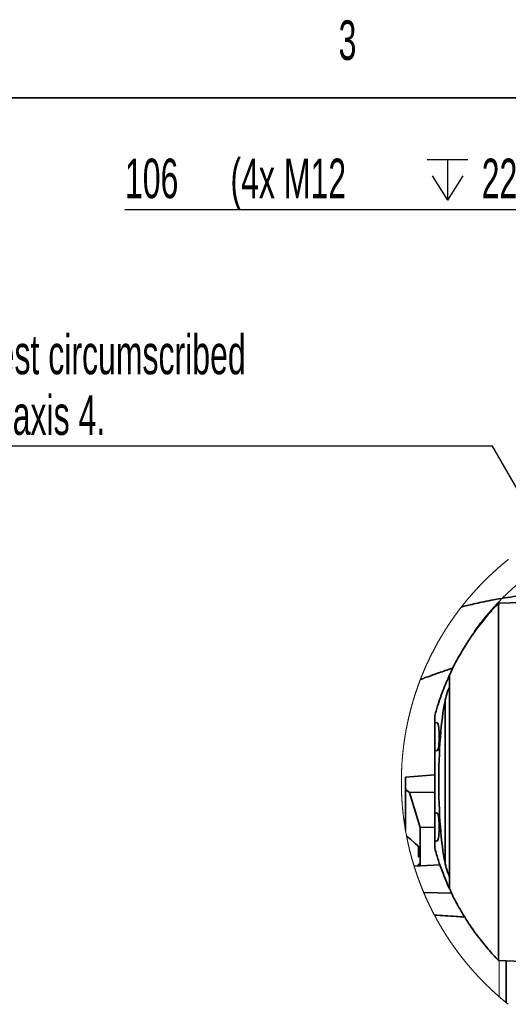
# Model space of a CAD drawing. Header units: millimetres. Extents: x 0 to 12115, y 0 to 8400.
# Tile 49 of 120: x 3166 to 4031, y 6595 to 8338. Entities that reach past the tile are written whole.
import ezdxf

# ---------------------------------------------------------------- set-up
doc = ezdxf.new("R2010")
doc.units = ezdxf.units.MM
doc.header["$LTSCALE"] = 20
doc.linetypes.add('CENTERX2', pattern=[20.32, 12.7, -2.54, 2.54, -2.54])
doc.layers.add('SVART_TEXT', color=7, linetype='Continuous')
doc.styles.add('SLDTEXTSTYLE0', font='TXT', dxfattribs={"width": 0.605})
doc.dimstyles.new('SLDDIMSTYLE10', dxfattribs={"dimtxt": 70, "dimasz": 70, "dimexe": 0, "dimexo": 0.0625, "dimgap": 17.5, "dimtad": 1, "dimdec": 1, "dimlfac": 0.5, "dimrnd": 1e-09, "dimzin": 12, "dimdsep": 46, "dimtxsty": 'SLDTEXTSTYLE0', "dimsah": 1, "dimcen": 0.09, "dimadec": 0, "dimazin": 3, "dimtfac": 1, "dimtofl": 0, "dimtmove": 0, "dimatfit": 3, "dimfxl": 1, "dimfrac": 2, "dimtolj": 1, "dimtzin": 12, "dimarcsym": 0})
doc.dimstyles.new('SLDDIMSTYLE13', dxfattribs={"dimtxt": 70, "dimasz": 70, "dimexe": 0, "dimexo": 0.0625, "dimgap": 17.5, "dimtad": 0, "dimtih": 1, "dimtoh": 1, "dimdec": 1, "dimlfac": 0.5, "dimrnd": 1e-09, "dimzin": 12, "dimdsep": 46, "dimtxsty": 'SLDTEXTSTYLE0', "dimsah": 1, "dimcen": 0, "dimadec": 0, "dimazin": 3, "dimtfac": 1, "dimtofl": 0, "dimtmove": 0, "dimatfit": 3, "dimfxl": 1, "dimfrac": 2, "dimtolj": 1, "dimtzin": 12, "dimarcsym": 0})

# ---------------------------------------------------------------- blocks, each defined once
blk = doc.blocks.new('_D_66')
at = {"layer": 'SVART_TEXT'}
for p, q in [((4003, 7582.9), (2984.1, 7582.9)), ((4115.9, 7387.4), (4003, 7582.9)), ((4346, 6988.7), (4115.9, 7387.4))]:
    blk.add_line(p, q, dxfattribs=at)
blk.add_solid([(4115.9, 7387.4), (4089.5, 7453), (4072.2, 7443)], dxfattribs=at)
at = {"layer": 'SVART_TEXT', "char_height": 70, "attachment_point": 1, "style": 'SLDTEXTSTYLE0'}
for s, insert in [('R230', (2984.1, 7888)), ('Smallest circumscribed', (2984.1, 7780.5)), ('radius axis 4.', (2984.1, 7673.1))]:
    blk.add_mtext(s, dxfattribs=dict(at, insert=insert))
blk = doc.blocks.new('SW_SYMBOL_HOLE_DEPTH')
at = {"layer": 'SVART_TEXT', "color": 0}
for p, q in [((0, 17500), (16000, 17500)), ((8000, 17500), (8000, 1500)), ((2000, 11100), (8000, 1500)), ((14000, 11100), (8000, 1500))]:
    blk.add_line(p, q, dxfattribs=at)
blk = doc.blocks.new('_D_68')
at = {"layer": 'SVART_TEXT'}
for p, q in [((4240, 7393.9), (4240, 8031.8)), ((4452, 7408.1), (4452, 8031.8)), ((4240, 8001.8), (3352.7, 8001.8)), ((4452, 8001.8), (4240, 8001.8))]:
    blk.add_line(p, q, dxfattribs=at)
for points in [[(4240, 8001.8), (4310, 7991.8), (4310, 8011.8)], [(4452, 8001.8), (4382, 8011.8), (4382, 7991.8)]]:
    blk.add_solid(points, dxfattribs=at)
at = {"layer": 'SVART_TEXT', "xscale": 0.004511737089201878, "yscale": 0.004511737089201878, "zscale": 0.004511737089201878, "rotation": 359.9999999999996}
blk.add_blockref('SW_SYMBOL_HOLE_DEPTH', (3887.2, 8011.9), dxfattribs=at)
at = {"layer": 'SVART_TEXT', "char_height": 70, "attachment_point": 1, "style": 'SLDTEXTSTYLE0'}
for s, insert in [('106', (3352.7, 8092.2)), ('(4x M12', (3539.4, 8092.2)), ('22)', (3983.9, 8092.2))]:
    blk.add_mtext(s, dxfattribs=dict(at, insert=insert))

msp = doc.modelspace()

# ---------------------------------------------------------------- linework, layer by layer
at = {"color": 7, "linetype": 'Continuous', "lineweight": 35}
for p, q in [((11720, 8200), (400, 8200)), ((4013.761396, 7305.088342), (4055.010835, 7306.528867)), ((3918.958272, 6846.886099), (3918.958272, 7130.590737)), ((3901.010836, 7106.363356), (3901.010836, 7092.73845)), ((3905.067439, 7093.8254), (3901.010836, 7092.73845)), ((3901.010836, 7068.73852), (3901.010836, 7092.73845)), ((3901.010836, 7044.738472), (3901.010836, 7068.73852)), ((3901.010836, 7044.738472), (3905.067439, 7043.651402)), ((3901.010836, 7044.738472), (3901.010836, 6932.738364)), ((3849.01082, 6997.389019), (3901.010836, 7001.200497)), ((3849.01082, 6975.062669), (3849.01082, 6997.389019)), ((3849.01082, 6975.062669), (3856.294687, 6969.796002)), ((3849.01082, 6903.295458), (3849.01082, 6975.062669)), ((3901.010836, 6970.669091), (3856.294687, 6969.796002)), ((3856.294687, 6969.796002), (3874.9752, 6907.871664)), ((3849.01082, 6920.738399), (3846.325422, 6920.738399)), ((3905.067439, 6933.825434), (3901.010836, 6932.738364)), ((3901.010836, 6908.738435), (3901.010836, 6932.738364)), ((3875.010843, 6907.870949), (3874.9752, 6907.871664)), ((3874.9752, 6907.871664), (3874.9752, 6871.847451)), ((3901.010836, 6908.31858), (3875.010843, 6907.870949)), ((3875.010843, 6839.919269), (3875.010843, 6907.870949)), ((3901.010836, 6884.738386), (3901.010836, 6908.738435)), ((3872.010822, 6874.537289), (3872.010822, 6869.975388)), ((3872.010822, 6869.975388), (3872.010822, 6856.051386)), ((3901.010836, 6884.738386), (3905.067439, 6883.651436)), ((3901.010836, 6884.738386), (3901.010836, 6871.113479)), ((3872.010822, 6856.051386), (3875.010843, 6856.051386)), ((3910.162146, 6841.730774), (3864.382888, 6839.259088)), ((3875.010843, 6843.211472), (3872.010822, 6843.211472)), ((3872.010822, 6843.211472), (3872.010822, 6839.946926)), ((3881.289656, 6792.922795), (3930.770184, 6791.56226)), ((4013.761396, 6672.388375), (4055.010835, 6670.947969)), ((4027.010823, 6598.163784), (4027.010823, 6671.925724))]:
    msp.add_line(p, q, dxfattribs=at)
at = {"color": 8, "linetype": 'Continuous', "lineweight": 18}
msp.add_line((4015.010829, 6672.344745), (4015.010829, 6608.280123), dxfattribs=at)
at = {"color": 7, "linetype": 'Continuous', "lineweight": 18, "flags": 128}
msp.add_lwpolyline([(4031.184609, 7382.685006), (4030.688668, 7382.288277), (4030.193235, 7381.890834), (4029.698307, 7381.492675), (4029.203857, 7381.094039), (4028.709943, 7380.694688), (4028.216506, 7380.294621), (4027.723606, 7379.894078), (4027.231182, 7379.49282), (4026.739265, 7379.091084), (4026.247884, 7378.688634), (4025.75698, 7378.285468), (4025.266583, 7377.881825), (4024.776722, 7377.477706), (4024.287338, 7377.072633), (4023.798491, 7376.667083), (4023.31015, 7376.261056), (4022.822286, 7375.854314), (4022.334988, 7375.446856), (4021.848167, 7375.038922), (4021.361883, 7374.630273), (4020.876105, 7374.221146), (4020.390834, 7373.811305), (4019.906069, 7373.400987), (4019.421841, 7372.989714), (4018.938149, 7372.578204), (4018.454934, 7372.165978), (4017.972256, 7371.753037), (4017.490114, 7371.339619), (4017.008479, 7370.925486), (4016.52738, 7370.510876), (4016.046787, 7370.095551), (4015.566732, 7369.679511), (4015.087182, 7369.263232), (4014.60817, 7368.846), (4014.129664, 7368.42829), (4013.651724, 7368.010104), (4013.174291, 7367.590964), (4012.697364, 7367.171586), (4012.221004, 7366.751492), (4011.74515, 7366.330684), (4011.269833, 7365.909398), (4010.795022, 7365.487397), (4010.320778, 7365.064919), (4009.84707, 7364.641965), (4009.373869, 7364.218295), (4008.901204, 7363.79391), (4008.429075, 7363.369048), (4007.957513, 7362.943471), (4007.486458, 7362.517417), (4007.015939, 7362.090648), (4006.545956, 7361.663401), (4006.07654, 7361.235679), (4005.60763, 7360.80724), (4005.139286, 7360.378087), (4004.67145, 7359.948457), (4004.204179, 7359.518349), (4003.737445, 7359.087527), (4003.271247, 7358.656228), (4002.805616, 7358.224213), (4002.340521, 7357.791484), (4001.875962, 7357.358516), (4001.41194, 7356.924594), (4000.948484, 7356.490434), (4000.485564, 7356.055558), (4000.023211, 7355.619967), (3999.561365, 7355.1839), (3999.100114, 7354.747355), (3998.6394, 7354.310096), (3998.179222, 7353.872121), (3997.719611, 7353.433907), (3997.260536, 7352.99474), (3996.802027, 7352.555335), (3996.344085, 7352.115214), (3995.886679, 7351.674378), (3995.429839, 7351.233304), (3994.973536, 7350.791276), (3994.517798, 7350.349009), (3994.062628, 7349.906028), (3993.607993, 7349.462331), (3993.153955, 7349.018157), (3992.700453, 7348.573506), (3992.247517, 7348.12814), (3991.795148, 7347.682298), (3991.343315, 7347.235978), (3990.892078, 7346.788943), (3990.441377, 7346.341431), (3989.991243, 7345.893205), (3989.541705, 7345.444501), (3989.092703, 7344.99532), (3988.644267, 7344.545424), (3988.196398, 7344.095052), (3987.749125, 7343.644202), (3987.302388, 7343.192637), (3986.856217, 7342.740596), (3986.410643, 7342.287839), (3985.965635, 7341.834605), (3985.521193, 7341.380894), (3985.077317, 7340.926469), (3984.634007, 7340.471804), (3984.191264, 7340.016187), (3983.749117, 7339.56033), (3983.307536, 7339.103759), (3982.866551, 7338.64671), (3982.426102, 7338.188947), (3981.98625, 7337.730706), (3981.546993, 7337.271989), (3981.108303, 7336.812556), (3980.670179, 7336.352647), (3980.232651, 7335.89226), (3979.79569, 7335.431397), (3979.359324, 7334.969819), (3978.923525, 7334.507764), (3978.488291, 7334.044993), (3978.053684, 7333.581984), (3977.619643, 7333.11826), (3977.186168, 7332.653821), (3976.75329, 7332.189143), (3976.321007, 7331.72375), (3975.88932, 7331.25788), (3975.4582, 7330.791295), (3975.027676, 7330.324471), (3974.597717, 7329.856932), (3974.168385, 7329.388917), (3973.739619, 7328.920186), (3973.311449, 7328.450978), (3972.883875, 7327.981294), (3972.456868, 7327.511132), (3972.030486, 7327.040255), (3971.60467, 7326.56914), (3971.179481, 7326.09731), (3970.754857, 7325.624764), (3970.330859, 7325.15198), (3969.907428, 7324.678481), (3969.484593, 7324.204505), (3969.062383, 7323.730052), (3968.64074, 7323.254884), (3968.219722, 7322.779477), (3967.799301, 7322.303355), (3967.379446, 7321.826756), (3966.960217, 7321.349442), (3966.541584, 7320.87189), (3966.123576, 7320.393622), (3965.706135, 7319.914878), (3965.28932, 7319.435656), (3964.8731, 7318.955958), (3964.457507, 7318.475545), (3964.04248, 7317.994654), (3963.628079, 7317.513287), (3963.214303, 7317.031443), (3962.801094, 7316.549123), (3962.38854, 7316.066087), (3961.976553, 7315.582812), (3961.565192, 7315.098822), (3961.154456, 7314.614356), (3960.744287, 7314.129174), (3960.334773, 7313.643754), (3959.925855, 7313.157857), (3959.517534, 7312.671244), (3959.109868, 7312.184155), (3958.702768, 7311.696589), (3958.296324, 7311.208546), (3957.890476, 7310.720027), (3957.485224, 7310.230792), (3957.080598, 7309.741319), (3956.676598, 7309.25113), (3956.273223, 7308.760465), (3955.870475, 7308.269322), (3955.468322, 7307.777703), (3955.066795, 7307.285607), (3954.665894, 7306.792796), (3954.26559, 7306.299746), (3953.865941, 7305.805981), (3953.466887, 7305.311978), (3953.06849, 7304.81726), (3952.670689, 7304.322064), (3952.273513, 7303.826392), (3951.876963, 7303.330243), (3951.481039, 7302.833617), (3951.085741, 7302.336514), (3950.691069, 7301.838696), (3950.297053, 7301.34064), (3949.903632, 7300.841868), (3949.510838, 7300.342858), (3949.118669, 7299.843133), (3948.727156, 7299.342931), (3948.336269, 7298.842252), (3947.976465, 7298.380435), (3947.58677, 7297.878802), (3947.197731, 7297.376693), (3946.809317, 7296.874106), (3946.421529, 7296.371043), (3946.034367, 7295.867503), (3945.647861, 7295.363486), (3945.26198, 7294.858992), (3944.876726, 7294.354022), (3944.492127, 7293.848574), (3944.108154, 7293.34265), (3943.724806, 7292.836249), (3943.342115, 7292.329371), (3942.960049, 7291.821778), (3942.578639, 7291.313947), (3942.197854, 7290.805638), (3941.817726, 7290.296853), (3941.438223, 7289.787352), (3941.059376, 7289.277613), (3940.681155, 7288.767398), (3940.303589, 7288.256705), (3939.926649, 7287.745297), (3939.550365, 7287.233651), (3939.174737, 7286.721528), (3938.799734, 7286.208928), (3938.425387, 7285.695613), (3938.051696, 7285.182059), (3937.67863, 7284.668029), (3937.30625, 7284.153521), (3936.934496, 7283.638537), (3936.563368, 7283.123076), (3936.192925, 7282.607138), (3935.823108, 7282.090724), (3935.453947, 7281.573832), (3935.085441, 7281.056464), (3934.717591, 7280.538619), (3934.350396, 7280.020297), (3933.983858, 7279.501736), (3933.617945, 7278.982461), (3933.252717, 7278.462947), (3932.888116, 7277.942717), (3932.524199, 7277.42225), (3932.160909, 7276.901067), (3931.798304, 7276.379645), (3931.436325, 7275.857747), (3931.075032, 7275.335372), (3930.714394, 7274.81252), (3930.354412, 7274.289191), (3929.995085, 7273.765385), (3929.636414, 7273.241341), (3929.278399, 7272.716582), (3928.921069, 7272.191584), (3928.564365, 7271.665871), (3928.208346, 7271.13992), (3927.853013, 7270.613492), (3927.498306, 7270.086587), (3927.144284, 7269.559205), (3926.790918, 7269.031346), (3926.438208, 7268.503249), (3926.086183, 7267.974437), (3925.734813, 7267.445386), (3925.384099, 7266.915858), (3925.034071, 7266.385854), (3924.684699, 7265.855372), (3924.335982, 7265.324414), (3923.98795, 7264.793217), (3923.640604, 7264.261306), (3923.293914, 7263.729155), (3922.947879, 7263.196528), (3922.602529, 7262.663424), (3922.257866, 7262.129844), (3921.913857, 7261.596024), (3921.570535, 7261.061728), (3921.227868, 7260.526955), (3920.885886, 7259.991706), (3920.54456, 7259.455979), (3920.203949, 7258.919776), (3919.863964, 7258.383334), (3919.524695, 7257.846415), (3919.186081, 7257.30902), (3918.848152, 7256.771148), (3918.510909, 7256.233037), (3918.174322, 7255.694211), (3917.83842, 7255.155146), (3917.503203, 7254.615605), (3917.168672, 7254.075826), (3916.834826, 7253.535331), (3916.501636, 7252.994597), (3916.169132, 7252.453387), (3915.837343, 7251.911939), (3915.506209, 7251.369775), (3915.175761, 7250.827372), (3914.845998, 7250.284493), (3914.516921, 7249.741376), (3914.188529, 7249.197543), (3913.860793, 7248.653472), (3913.533772, 7248.108924), (3913.207437, 7247.564137), (3912.881787, 7247.018874), (3912.556822, 7246.473134), (3912.232543, 7245.926917), (3911.90895, 7245.380223), (3911.586041, 7244.833291), (3911.263849, 7244.28612), (3910.942311, 7243.738234), (3910.621489, 7243.19011), (3910.301353, 7242.641509), (3909.981902, 7242.092431), (3909.663136, 7241.543114), (3909.345086, 7240.993321), (3909.027691, 7240.443051), (3908.711011, 7239.892543), (3908.395047, 7239.341557), (3908.079739, 7238.790095), (3907.765145, 7238.238395), (3907.451237, 7237.686217), (3907.138045, 7237.133563), (3906.825538, 7236.58067), (3906.513716, 7236.027301), (3906.20261, 7235.473454), (3905.892189, 7234.91937), (3905.582453, 7234.364808), (3905.273433, 7233.810008), (3904.965128, 7233.254731), (3904.657508, 7232.698977), (3904.350574, 7232.142985), (3904.044355, 7231.586516), (3903.738822, 7231.02957), (3903.434004, 7230.472386), (3903.129901, 7229.914725), (3902.826483, 7229.356587), (3902.523781, 7228.798211), (3902.221764, 7228.239596), (3901.920463, 7227.680266), (3901.619847, 7227.120936), (3901.319976, 7226.560891), (3901.020761, 7226.000607), (3900.72229, 7225.440085), (3900.424505, 7224.878848), (3900.127436, 7224.317611), (3899.831082, 7223.755658), (3899.535413, 7223.193705), (3899.240489, 7222.631038), (3898.946251, 7222.068131), (3898.652728, 7221.504987), (3898.35989, 7220.941127), (3898.067797, 7220.377267), (3897.77639, 7219.81293), (3897.485698, 7219.248116), (3897.195722, 7218.683064), (3896.90646, 7218.117535), (3896.617914, 7217.551768), (3896.330084, 7216.985524), (3896.042938, 7216.419041), (3895.756538, 7215.852082), (3895.470853, 7215.284646), (3895.185853, 7214.716971), (3894.901599, 7214.149058), (3894.618059, 7213.580668), (3894.335206, 7213.01204), (3894.053097, 7212.442935), (3893.771703, 7211.873591), (3893.490995, 7211.303771), (3893.211032, 7210.733712), (3892.931784, 7210.163176), (3892.653252, 7209.592164), (3892.375464, 7209.021151), (3892.098362, 7208.449662), (3891.822005, 7207.877696), (3891.546334, 7207.305491), (3891.271408, 7206.73281), (3890.997196, 7206.15989), (3890.72373, 7205.586732), (3890.45095, 7205.013097), (3890.178914, 7204.438985), (3889.907594, 7203.864873), (3889.637018, 7203.290046), (3889.367129, 7202.715218), (3889.097984, 7202.139914), (3888.829584, 7201.564133), (3888.56187, 7200.988114), (3888.294901, 7200.411856), (3888.028676, 7199.835122), (3887.763138, 7199.258149), (3887.498374, 7198.680938), (3887.234296, 7198.103249), (3886.970962, 7197.525084), (3886.708344, 7196.946919), (3886.446471, 7196.368277), (3886.185343, 7195.789159), (3885.924901, 7195.209802), (3885.665233, 7194.630206), (3885.406251, 7194.050134), (3885.148044, 7193.469823), (3884.890522, 7192.889273), (3884.633775, 7192.308247), (3884.377743, 7191.726983), (3884.122426, 7191.14548), (3883.867855, 7190.5635), (3883.614029, 7189.981282), (3883.360918, 7189.398825), (3883.108551, 7188.815892), (3882.85693, 7188.23272), (3882.606025, 7187.64931), (3882.355864, 7187.065423), (3882.106419, 7186.481297), (3881.857748, 7185.896695), (3881.609793, 7185.312093), (3881.362553, 7184.727013), (3881.116087, 7184.141457), (3880.870337, 7183.555901), (3880.625333, 7182.969868), (3880.381073, 7182.383597), (3880.137528, 7181.796849), (3879.894729, 7181.209863), (3879.652674, 7180.622638), (3879.411365, 7180.035174), (3879.1708, 7179.447472), (3878.930981, 7178.859294), (3878.691877, 7178.270877), (3878.453548, 7177.681983), (3878.215934, 7177.093089), (3877.979065, 7176.503718), (3877.742941, 7175.914109), (3877.507563, 7175.324023), (3877.272929, 7174.733699), (3877.03904, 7174.143374), (3876.805897, 7173.552573), (3876.573468, 7172.961295), (3876.341815, 7172.370017), (3876.110907, 7171.778262), (3875.880743, 7171.186269), (3875.651325, 7170.594037), (3875.422622, 7170.001328), (3875.361348, 7169.842303), (3875.133629, 7169.249356), (3874.906625, 7168.655932), (3874.680395, 7168.062508), (3874.454911, 7167.468846), (3874.230171, 7166.874707), (3874.006177, 7166.28033), (3873.782928, 7165.685714), (3873.560454, 7165.090859), (3873.338695, 7164.495528), (3873.11771, 7163.899958), (3872.897471, 7163.304389), (3872.677977, 7162.708342), (3872.459228, 7162.112058), (3872.241224, 7161.515296), (3872.023995, 7160.918534), (3871.807511, 7160.321296), (3871.591772, 7159.724057), (3871.376778, 7159.126342), (3871.162559, 7158.528388), (3870.949085, 7157.930196), (3870.736356, 7157.331765), (3870.524402, 7156.732858), (3870.313163, 7156.13395), (3870.102729, 7155.534566), (3869.89301, 7154.935181), (3869.684066, 7154.33532), (3869.475867, 7153.735221), (3869.268413, 7153.134883), (3869.061733, 7152.534306), (3868.855829, 7151.933492), (3868.65064, 7151.3322), (3868.446226, 7150.730908), (3868.242587, 7150.129378), (3868.039693, 7149.527371), (3867.837543, 7148.925364), (3867.636169, 7148.322881), (3867.43554, 7147.720158), (3867.235686, 7147.117436), (3867.036606, 7146.514237), (3866.838242, 7145.9108), (3866.640682, 7145.307124), (3866.443838, 7144.70321), (3866.247798, 7144.099057), (3866.052504, 7143.494666), (3865.857954, 7142.890036), (3865.664179, 7142.285168), (3865.47115, 7141.680062), (3865.278925, 7141.074717), (3865.087415, 7140.469134), (3864.89671, 7139.863313), (3864.70672, 7139.257014), (3864.517535, 7138.650716), (3864.329095, 7138.044179), (3864.14143, 7137.437404), (3863.954509, 7136.83039), (3863.768364, 7136.223138), (3863.582994, 7135.615647), (3863.398398, 7135.007918), (3863.214548, 7134.399951), (3863.031472, 7133.791745), (3862.849141, 7133.183301), (3862.667615, 7132.574618), (3862.486834, 7131.965697), (3862.306799, 7131.356538), (3862.127567, 7130.74714), (3861.949081, 7130.137742), (3861.77137, 7129.527867), (3861.594434, 7128.917754), (3861.418242, 7128.307641), (3861.242856, 7127.697051), (3861.068214, 7127.086461), (3860.894347, 7126.475633), (3860.721256, 7125.864327), (3860.548909, 7125.253022), (3860.377367, 7124.641478), (3860.206569, 7124.029696), (3860.036547, 7123.417676), (3859.8673, 7122.805655), (3859.698827, 7122.193158), (3859.53113, 7121.580422), (3859.364207, 7120.967686), (3859.198059, 7120.354712), (3859.032656, 7119.741261), (3858.868058, 7119.12781), (3858.704205, 7118.514359), (3858.541126, 7117.900431), (3858.378853, 7117.286265), (3858.217324, 7116.672099), (3858.05657, 7116.057456), (3857.896591, 7115.442813), (3857.737387, 7114.827931), (3857.578988, 7114.212811), (3857.421334, 7113.597453), (3857.264454, 7112.982095), (3857.10835, 7112.366498), (3856.95302, 7111.750424), (3856.798465, 7111.134351), (3856.644715, 7110.518277), (3856.49171, 7109.901727), (3856.33948, 7109.284938), (3856.188054, 7108.668149), (3856.037374, 7108.051122), (3855.887498, 7107.433856), (3855.738397, 7106.81659), (3855.590041, 7106.198848), (3855.442489, 7105.581105), (3855.295713, 7104.963124), (3855.149711, 7104.344905), (3855.004514, 7103.726685), (3854.860063, 7103.108228), (3854.716415, 7102.489531), (3854.573513, 7101.870597), (3854.431416, 7101.251424), (3854.290093, 7100.632251), (3854.149545, 7100.012839), (3854.009802, 7099.393189), (3853.870804, 7098.773539), (3853.732611, 7098.153651), (3853.595192, 7097.533524), (3853.458549, 7096.913159), (3853.32271, 7096.292556), (3853.187616, 7095.671952), (3853.053327, 7095.05111), (3852.919812, 7094.430268), (3852.787073, 7093.809188), (3852.655138, 7093.187869), (3852.523978, 7092.566312), (3852.393593, 7091.944754), (3852.263982, 7091.322959), (3852.135177, 7090.700925), (3852.007146, 7090.078891), (3851.87989, 7089.456618), (3851.753439, 7088.834107), (3851.627762, 7088.211358), (3851.502861, 7087.588609), (3851.378734, 7086.965859), (3851.255412, 7086.342633), (3851.132865, 7085.719407), (3851.011122, 7085.096181), (3850.890155, 7084.472478), (3850.769962, 7083.848775), (3850.650574, 7083.225072), (3850.531961, 7082.60113), (3850.414122, 7081.97695), (3850.297089, 7081.352532), (3850.18083, 7080.728114), (3850.065346, 7080.103696), (3849.950666, 7079.478801), (3849.836762, 7078.853906), (3849.723662, 7078.22901), (3849.611337, 7077.603877), (3849.499817, 7076.978505), (3849.389071, 7076.353133), (3849.279101, 7075.727523), (3849.169935, 7075.101912), (3849.061544, 7074.476064), (3848.953958, 7073.849976), (3848.847146, 7073.223889), (3848.741139, 7072.597564), (3848.635907, 7071.971238), (3848.53148, 7071.344674), (3848.427827, 7070.71811), (3848.32495, 7070.091307), (3848.222877, 7069.464267), (3848.121608, 7068.837226), (3848.021115, 7068.210185), (3847.921426, 7067.582906), (3847.822512, 7066.955507), (3847.724373, 7066.32787), (3847.627069, 7065.700233), (3847.530509, 7065.072477), (3847.434754, 7064.444602), (3847.339804, 7063.816488), (3847.245629, 7063.188374), (3847.152258, 7062.560141), (3847.059692, 7061.931789), (3846.967901, 7061.303318), (3846.876885, 7060.674608), (3846.786673, 7060.045898), (3846.697266, 7059.417069), (3846.608634, 7058.788121), (3846.520807, 7058.159054), (3846.433754, 7057.529867), (3846.347506, 7056.90068), (3846.262063, 7056.271255), (3846.177394, 7055.641711), (3846.093531, 7055.012167), (3846.010442, 7054.382384), (3845.928158, 7053.752601), (3845.846678, 7053.1227), (3845.765973, 7052.492678), (3845.686073, 7051.862538), (3845.606978, 7051.232398), (3845.528657, 7050.602019), (3845.451142, 7049.97164), (3845.374401, 7049.341142), (3845.298464, 7048.710525), (3845.223333, 7048.079789), (3845.149006, 7047.449053), (3845.075453, 7046.818078), (3845.002676, 7046.187103), (3844.930733, 7045.556009), (3844.859565, 7044.924915), (3844.789202, 7044.293583), (3844.719614, 7043.66225), (3844.65083, 7043.030918), (3844.582851, 7042.399347), (3844.515676, 7041.767776), (3844.449277, 7041.136086), (3844.383682, 7040.504277), (3844.318862, 7039.872468), (3844.254876, 7039.240539), (3844.191666, 7038.608492), (3844.12923, 7037.976444), (3844.067628, 7037.344277), (3844.006802, 7036.711991), (3843.94678, 7036.079705), (3843.887533, 7035.4473), (3843.82912, 7034.814775), (3843.771483, 7034.182251), (3843.71465, 7033.549607), (3843.658591, 7032.916963), (3843.603338, 7032.284201), (3843.548889, 7031.651438), (3843.495245, 7031.018555), (3843.442405, 7030.385554), (3843.390341, 7029.752553), (3843.339081, 7029.119432), (3843.288625, 7028.486312), (3843.238945, 7027.853072), (3843.190099, 7027.219713), (3843.142028, 7026.586473), (3843.094761, 7025.952995), (3843.04827, 7025.319517), (3843.002613, 7024.686039), (3842.95773, 7024.052441), (3842.913653, 7023.418844), (3842.87035, 7022.785127), (3842.827882, 7022.151411), (3842.786188, 7021.517575), (3842.745299, 7020.883739), (3842.705215, 7020.249904), (3842.665936, 7019.615949), (3842.627431, 7018.981874), (3842.589731, 7018.347919), (3842.552836, 7017.713726), (3842.516745, 7017.079652), (3842.481459, 7016.445458), (3842.446948, 7015.811265), (3842.413272, 7015.176952), (3842.38037, 7014.54264), (3842.348243, 7013.908327), (3842.316951, 7013.273895), (3842.286463, 7012.639463), (3842.25675, 7012.005031), (3842.227842, 7011.37048), (3842.199738, 7010.735929), (3842.172439, 7010.101378), (3842.145915, 7009.466827), (3842.120225, 7008.832157), (3842.095311, 7008.197487), (3842.071201, 7007.562697), (3842.047895, 7006.928027), (3842.025365, 7006.293238), (3842.003669, 7005.658448), (3841.982747, 7005.023659), (3841.962631, 7004.38875), (3841.943319, 7003.75396), (3841.924812, 7003.119052), (3841.907109, 7002.484143), (3841.890181, 7001.849234), (3841.874088, 7001.214207), (3841.85877, 7000.579298), (3841.844256, 6999.94427), (3841.830547, 6999.309242), (3841.817613, 6998.674214), (3841.805513, 6998.039186), (3841.794188, 6997.404039), (3841.783668, 6996.769011), (3841.773952, 6996.133864), (3841.765041, 6995.498836), (3841.756935, 6994.863689), (3841.749604, 6994.228542), (3841.743107, 6993.593514), (3841.737385, 6992.958367), (3841.732467, 6992.32322), (3841.728355, 6991.688073), (3841.725047, 6991.052926), (3841.722513, 6990.41766), (3841.720815, 6989.782513), (3841.719891, 6989.147365), (3841.719772, 6988.512218), (3841.720457, 6987.877071), (3841.721947, 6987.241924), (3841.724242, 6986.606777), (3841.727312, 6985.97163), (3841.731216, 6985.336483), (3841.735895, 6984.701336), (3841.741378, 6984.066189), (3841.747667, 6983.431042), (3841.75476, 6982.795894), (3841.762627, 6982.160747), (3841.7713, 6981.525719), (3841.780807, 6980.890572), (3841.791089, 6980.255545), (3841.802175, 6979.620397), (3841.814066, 6978.98537), (3841.826732, 6978.350342), (3841.840233, 6977.715314), (3841.854508, 6977.080286), (3841.869588, 6976.445377), (3841.885473, 6975.810349), (3841.902162, 6975.175441), (3841.919626, 6974.540532), (3841.937925, 6973.905623), (3841.956998, 6973.270715), (3841.976876, 6972.635925), (3841.997559, 6972.001016), (3842.019047, 6971.366227), (3842.041339, 6970.731438), (3842.064406, 6970.096767), (3842.088277, 6969.461978), (3842.112954, 6968.827308), (3842.138435, 6968.192637), (3842.16472, 6967.558086), (3842.191781, 6966.923416), (3842.219676, 6966.288865), (3842.248346, 6965.654433), (3842.27782, 6965.019882), (3842.308099, 6964.38545), (3842.339153, 6963.751018), (3842.371042, 6963.116706), (3842.403705, 6962.482393), (3842.437173, 6961.84808), (3842.471446, 6961.213887), (3842.506523, 6960.579694), (3842.542375, 6959.9455), (3842.579032, 6959.311426), (3842.616494, 6958.677352), (3842.65476, 6958.043397), (3842.693831, 6957.409442), (3842.733676, 6956.775487), (3842.774357, 6956.141651), (3842.815812, 6955.507815), (3842.858041, 6954.874099), (3842.901106, 6954.240382), (3842.944945, 6953.606665), (3842.989589, 6952.973068), (3843.035037, 6952.33959), (3843.081291, 6951.706112), (3843.128349, 6951.072634), (3843.176181, 6950.439275), (3843.224819, 6949.806035), (3843.274231, 6949.172795), (3843.324478, 6948.539555), (3843.375499, 6947.906435), (3843.427325, 6947.273434), (3843.479956, 6946.640432), (3843.533392, 6946.00755), (3843.587602, 6945.374668), (3843.642617, 6944.741905), (3843.698437, 6944.109261), (3843.755032, 6943.476618), (3843.812431, 6942.843974), (3843.870635, 6942.211569), (3843.929644, 6941.579163), (3843.989457, 6940.946758), (3844.050045, 6940.314472), (3844.111438, 6939.682305), (3844.173605, 6939.050258), (3844.236578, 6938.41821), (3844.300355, 6937.786162), (3844.364936, 6937.154353), (3844.430323, 6936.522544), (3844.496484, 6935.890854), (3844.56345, 6935.259164), (3844.63119, 6934.627712), (3844.699736, 6933.99626), (3844.769086, 6933.364809), (3844.83924, 6932.733596), (3844.91017, 6932.102382), (3844.981904, 6931.471289), (3845.054413, 6930.840314), (3845.127757, 6930.209339), (3845.201875, 6929.578483), (3845.276768, 6928.947866), (3845.352466, 6928.31713), (3845.428969, 6927.686632), (3845.506276, 6927.056134), (3845.584358, 6926.425875), (3845.663245, 6925.795615), (3845.742906, 6925.165475), (3845.823373, 6924.535454), (3845.904644, 6923.905433), (3845.986689, 6923.27565), (3846.06954, 6922.645867), (3846.153195, 6922.016204), (3846.237625, 6921.386779), (3846.322859, 6920.757354), (3846.325422, 6920.738399), (3846.411462, 6920.109094), (3846.498306, 6919.479907), (3846.585925, 6918.850839), (3846.674348, 6918.221772), (3846.763546, 6917.592943), (3846.853579, 6916.964233), (3846.944357, 6916.335523), (3847.03594, 6915.707052), (3847.128327, 6915.078581), (3847.221489, 6914.450348), (3847.315456, 6913.822115), (3847.410227, 6913.19412), (3847.505773, 6912.566126), (3847.602094, 6911.93837), (3847.69922, 6911.310613), (3847.797151, 6910.683096), (3847.895856, 6910.055578), (3847.995336, 6909.428299), (3848.095621, 6908.801139), (3848.19671, 6908.174098), (3848.298575, 6907.547057), (3848.401244, 6906.920255), (3848.504688, 6906.293571), (3848.608906, 6905.667007), (3848.71393, 6905.040682), (3848.819758, 6904.414356), (3848.926361, 6903.78815), (3849.01082, 6903.295458), (3849.118824, 6902.66949), (3849.227632, 6902.04376), (3849.337215, 6901.41815), (3849.447603, 6900.792659), (3849.558766, 6900.167287), (3849.670703, 6899.542034), (3849.783446, 6898.9169), (3849.896963, 6898.292005), (3850.011284, 6897.667229), (3850.126381, 6897.042573), (3850.242282, 6896.418035), (3850.358928, 6895.793736), (3850.476409, 6895.169556), (3850.594635, 6894.545496), (3850.713665, 6893.921554), (3850.833501, 6893.297732), (3850.926365, 6892.8172), (3851.047571, 6892.193616), (3851.169581, 6891.57027), (3851.292337, 6890.947163), (3851.415898, 6890.324056), (3851.540263, 6889.701188), (3851.665373, 6889.078558), (3851.791288, 6888.455928), (3851.918007, 6887.833536), (3852.045472, 6887.211383), (3852.173741, 6886.589229), (3852.302815, 6885.967315), (3852.432634, 6885.345638), (3852.563257, 6884.723962), (3852.694656, 6884.102524), (3852.826829, 6883.481324), (3852.959807, 6882.860244), (3853.09353, 6882.239282), (3853.228058, 6881.61856), (3853.36339, 6880.997956), (3853.499467, 6880.377591), (3853.636349, 6879.757345), (3853.774006, 6879.137218), (3853.912438, 6878.51733), (3854.051645, 6877.89768), (3854.191656, 6877.27803), (3854.332412, 6876.658738), (3854.473973, 6876.039565), (3854.616309, 6875.420511), (3854.75942, 6874.801696), (3854.903336, 6874.182999), (3855.047996, 6873.564542), (3855.193461, 6872.946322), (3855.339671, 6872.328222), (3855.486686, 6871.710241), (3855.634476, 6871.092499), (3855.78304, 6870.474994), (3855.93238, 6869.85761), (3856.082524, 6869.240463), (3856.233413, 6868.623436), (3856.385077, 6868.006647), (3856.537546, 6867.390097), (3856.69076, 6866.773665), (3856.844778, 6866.157472), (3856.999541, 6865.541518), (3857.15511, 6864.925683), (3857.311453, 6864.310086), (3857.468541, 6863.694609), (3857.626433, 6863.079369), (3857.785101, 6862.464369), (3857.944514, 6861.849487), (3858.104731, 6861.234844), (3858.265693, 6860.620439), (3858.42746, 6860.006273), (3858.590002, 6859.392226), (3858.753289, 6858.778417), (3858.917351, 6858.164847), (3859.082217, 6857.551396), (3859.247829, 6856.938184), (3859.414215, 6856.325209), (3859.581376, 6855.712474), (3859.749312, 6855.099857), (3859.918023, 6854.487598), (3860.087509, 6853.875459), (3860.25774, 6853.263438), (3860.428776, 6852.651775), (3860.600556, 6852.040351), (3860.773112, 6851.429046), (3860.946442, 6850.817979), (3861.120547, 6850.20715), (3861.295397, 6849.59656), (3861.471052, 6848.98609), (3861.647452, 6848.375976), (3861.824627, 6847.765982), (3862.002547, 6847.156227), (3862.181271, 6846.54671), (3862.360741, 6845.937431), (3862.540985, 6845.328391), (3862.722005, 6844.719589), (3862.903769, 6844.111026), (3863.086308, 6843.502581), (3863.269622, 6842.894495), (3863.453711, 6842.286527), (3863.638545, 6841.678918), (3863.824154, 6841.071427), (3864.010538, 6840.464294), (3864.197667, 6839.857281), (3864.382888, 6839.259088), (3864.571567, 6838.652671), (3864.76096, 6838.046372), (3864.951159, 6837.440312), (3865.142102, 6836.83461), (3865.333791, 6836.229027), (3865.526284, 6835.623682), (3865.719492, 6835.018695), (3865.913506, 6834.413827), (3866.108264, 6833.809316), (3866.303767, 6833.204925), (3866.500045, 6832.600892), (3866.697098, 6831.997097), (3866.894896, 6831.39354), (3867.093439, 6830.790103), (3867.292757, 6830.187023), (3867.49285, 6829.584301), (3867.693688, 6828.981698), (3867.895271, 6828.379333), (3868.097628, 6827.777326), (3868.300731, 6827.175439), (3868.504609, 6826.573909), (3868.709232, 6825.972617), (3868.914629, 6825.371564), (3869.120772, 6824.770749), (3869.32766, 6824.170292), (3869.535322, 6823.569954), (3869.74373, 6822.969973), (3869.952882, 6822.370231), (3870.16281, 6821.770847), (3870.373483, 6821.171582), (3870.58493, 6820.572675), (3870.797123, 6819.974006), (3871.01006, 6819.375575), (3871.223743, 6818.777383), (3871.438171, 6818.179548), (3871.653373, 6817.581952), (3871.869321, 6816.984594), (3872.086043, 6816.387594), (3872.303481, 6815.790832), (3872.521694, 6815.194309), (3872.740651, 6814.598024), (3872.960354, 6814.002097), (3873.180832, 6813.406408), (3873.402024, 6812.811077), (3873.623992, 6812.215984), (3873.846705, 6811.62113), (3874.070163, 6811.026514), (3874.294366, 6810.432256), (3874.519314, 6809.838236), (3874.745007, 6809.244573), (3874.971474, 6808.65115), (3875.198657, 6808.057964), (3875.426615, 6807.465136), (3875.655289, 6806.872547), (3875.884737, 6806.280315), (3876.1149, 6805.688322), (3876.345838, 6805.096567), (3876.577522, 6804.50517), (3876.80992, 6803.91413), (3877.043093, 6803.323329), (3877.277012, 6802.732766), (3877.511646, 6802.142561), (3877.747054, 6801.552594), (3877.983178, 6800.962985), (3878.220047, 6800.373614), (3878.457661, 6799.784601), (3878.696049, 6799.195826), (3878.935124, 6798.607409), (3879.174973, 6798.019231), (3879.415567, 6797.43141), (3879.656876, 6796.843827), (3879.898961, 6796.256602), (3880.14176, 6795.669735), (3880.385305, 6795.083106), (3880.629594, 6794.496835), (3880.874599, 6793.910802), (3881.120349, 6793.325126), (3881.289656, 6792.922795), (3881.536658, 6792.337716), (3881.784375, 6791.752875), (3882.032866, 6791.168273), (3882.282073, 6790.584028), (3882.532026, 6790.000141), (3882.782693, 6789.416492), (3883.034135, 6788.833201), (3883.286263, 6788.250268), (3883.539165, 6787.667573), (3883.792783, 6787.085235), (3884.047116, 6786.503256), (3884.302224, 6785.921634), (3884.558017, 6785.34025), (3884.814585, 6784.759224), (3885.071869, 6784.178436), (3885.329868, 6783.598006), (3885.588611, 6783.017934), (3885.8481, 6782.438219), (3886.108304, 6781.858862), (3886.369224, 6781.279743), (3886.630888, 6780.700982), (3886.893297, 6780.122578), (3887.156392, 6779.544413), (3887.420262, 6778.966606), (3887.684817, 6778.389156), (3887.950118, 6777.812064), (3888.216163, 6777.235329), (3888.482923, 6776.658953), (3888.750399, 6776.082814), (3889.01859, 6775.507033), (3889.287527, 6774.93161), (3889.557178, 6774.356544), (3889.827574, 6773.781836), (3890.098656, 6773.207367), (3890.370483, 6772.633374), (3890.643055, 6772.05962), (3890.916313, 6771.486223), (3891.190315, 6770.913184), (3891.465033, 6770.340503), (3891.740466, 6769.768179), (3892.016615, 6769.196213), (3892.293508, 6768.624604), (3892.571087, 6768.053353), (3892.849411, 6767.482341), (3893.12845, 6766.911805), (3893.408204, 6766.341508), (3893.688674, 6765.771687), (3893.969859, 6765.202105), (3894.251759, 6764.633), (3894.534374, 6764.064133), (3894.817735, 6763.495624), (3895.101781, 6762.927592), (3895.386542, 6762.359798), (3895.672048, 6761.792362), (3895.95824, 6761.225403), (3896.245147, 6760.658682), (3896.532769, 6760.092438), (3896.821107, 6759.526432), (3897.110159, 6758.960903), (3897.399927, 6758.395613), (3897.690411, 6757.830799), (3897.981609, 6757.266343), (3898.273493, 6756.702245), (3898.566122, 6756.138504), (3898.859436, 6755.575121), (3899.153466, 6755.012095), (3899.448181, 6754.449427), (3899.743642, 6753.887117), (3900.039787, 6753.325284), (3900.176729, 6753.066004), (3900.473918, 6752.504647), (3900.771822, 6751.943767), (3901.070411, 6751.383126), (3901.369716, 6750.822842), (3901.669736, 6750.263036), (3901.970441, 6749.703586), (3902.271862, 6749.144495), (3902.573998, 6748.585761), (3902.876819, 6748.027504), (3903.180356, 6747.469485), (3903.484578, 6746.911943), (3903.789515, 6746.354759), (3904.095168, 6745.797932), (3904.401506, 6745.241583), (3904.70853, 6744.685591), (3905.016268, 6744.129956), (3905.324722, 6743.574679), (3905.633862, 6743.019879), (3905.943687, 6742.465318), (3906.254227, 6741.911233), (3906.565453, 6741.357625), (3906.877394, 6740.804255), (3907.18999, 6740.251363), (3907.503332, 6739.698947), (3907.817359, 6739.146769), (3908.132071, 6738.595069), (3908.447469, 6738.043726), (3908.763553, 6737.49286), (3909.080352, 6736.942351), (3909.397836, 6736.3922), (3909.716035, 6735.842407), (3910.03489, 6735.293091), (3910.35446, 6734.744251), (3910.674716, 6734.195769), (3910.995657, 6733.647645), (3911.317314, 6733.099878), (3911.639626, 6732.552588), (3911.962653, 6732.005656), (3912.286336, 6731.459201), (3912.610735, 6730.913103), (3912.935818, 6730.367482), (3913.261588, 6729.822219), (3913.588042, 6729.277313), (3913.915182, 6728.732884), (3914.243008, 6728.188932), (3914.571519, 6727.645219), (3914.900715, 6727.102101), (3915.230597, 6726.559341), (3915.561135, 6726.016939), (3915.892388, 6725.475014), (3916.224326, 6724.933446), (3916.55692, 6724.392355), (3916.890199, 6723.851621), (3917.224194, 6723.311365), (3917.558844, 6722.771466), (3917.89415, 6722.232044), (3918.230171, 6721.693099), (3918.566848, 6721.154511), (3918.90421, 6720.616281), (3919.242258, 6720.078528), (3919.580991, 6719.541252), (3919.92038, 6719.004333), (3920.260454, 6718.467892), (3920.601214, 6717.931927), (3920.94263, 6717.396319), (3921.28473, 6716.861189), (3921.627487, 6716.326416), (3921.970929, 6715.79212), (3922.315056, 6715.258181), (3922.659839, 6714.724839), (3923.005308, 6714.191854), (3923.351432, 6713.659227), (3923.698242, 6713.127077), (3924.045707, 6712.595404), (3924.393858, 6712.064207), (3924.742664, 6711.533368), (3925.092156, 6711.003006), (3925.442303, 6710.473001), (3925.793107, 6709.943593), (3926.144595, 6709.414542), (3926.496739, 6708.885849), (3926.849539, 6708.357752), (3927.203025, 6707.830012), (3927.557166, 6707.302749), (3927.911962, 6706.775964), (3928.267444, 6706.249535), (3928.623552, 6705.723584), (3928.980346, 6705.198109), (3929.337825, 6704.673112), (3929.695929, 6704.148472), (3930.054719, 6703.624428), (3930.414135, 6703.100741), (3930.774237, 6702.577412), (3931.134994, 6702.05468), (3931.496407, 6701.532424), (3931.858475, 6701.010526), (3932.221199, 6700.489104), (3932.584579, 6699.96816), (3932.948614, 6699.447692), (3933.313305, 6698.927701), (3933.678652, 6698.408068), (3934.044684, 6697.88903), (3934.411312, 6697.370351), (3934.778626, 6696.852148), (3935.146595, 6696.334422), (3935.51522, 6695.817173), (3935.884471, 6695.300401), (3936.254407, 6694.783986), (3936.624969, 6694.268167), (3936.996187, 6693.752826), (3937.368031, 6693.237841), (3937.74056, 6692.723334), (3938.113714, 6692.209423), (3938.487525, 6691.695869), (3938.861961, 6691.182793), (3939.237083, 6690.670312), (3939.612801, 6690.158189), (3939.989204, 6689.646542), (3940.366234, 6689.135373), (3940.743918, 6688.62468), (3941.122229, 6688.114465), (3941.501195, 6687.604726), (3941.880788, 6687.095464), (3942.261035, 6686.586798), (3942.641939, 6686.078489), (3943.023468, 6685.570658), (3943.405623, 6685.063303), (3943.788434, 6684.556425), (3944.171871, 6684.050143), (3944.555933, 6683.544219), (3944.940652, 6683.038891), (3945.326025, 6682.53392), (3945.711995, 6682.029546), (3946.098621, 6681.525529), (3946.485872, 6681.022108), (3946.873779, 6680.519164), (3947.262282, 6680.016697), (3947.651441, 6679.514706), (3948.041255, 6679.013193), (3948.431666, 6678.512156), (3948.822702, 6678.011716), (3949.214394, 6677.511633), (3949.606712, 6677.012146), (3949.999655, 6676.513136), (3950.393225, 6676.014602), (3950.78742, 6675.516546), (3951.182241, 6675.018967), (3951.577688, 6674.521983), (3951.973761, 6674.025357), (3952.37046, 6673.529327), (3952.767785, 6673.033774), (3953.165735, 6672.538698), (3953.564281, 6672.044218), (3953.963484, 6671.550095), (3954.363311, 6671.056569), (3954.763736, 6670.563519), (3955.164785, 6670.071066), (3955.566461, 6669.57897), (3955.968763, 6669.08747), (3956.37169, 6668.596447), (3956.775213, 6668.10602), (3957.179363, 6667.61595), (3957.584138, 6667.126477), (3957.989509, 6666.637481), (3958.395506, 6666.14908), (3958.802129, 6665.661156), (3959.209348, 6665.17371), (3959.617193, 6664.68674), (3960.025663, 6664.200366), (3960.43473, 6663.714469), (3960.844393, 6663.229049), (3961.254681, 6662.744224), (3961.665596, 6662.259877), (3962.077106, 6661.776007), (3962.489213, 6661.292732), (3962.901945, 6660.809934), (3963.315303, 6660.327614), (3963.729228, 6659.845889), (3964.143778, 6659.364641), (3964.558924, 6658.883989), (3964.974697, 6658.403814), (3965.391065, 6657.924116), (3965.808029, 6657.445014), (3966.225589, 6656.966389), (3966.643776, 6656.48824), (3967.062558, 6656.010688), (3967.481936, 6655.533731), (3967.901911, 6655.057252), (3968.322481, 6654.581249), (3968.743647, 6654.105842), (3969.16544, 6653.630913), (3969.587798, 6653.15646), (3970.010782, 6652.682603), (3970.434333, 6652.209342), (3970.85851, 6651.736558), (3971.283252, 6651.26437), (3971.708621, 6650.792659), (3972.134556, 6650.321424), (3972.561086, 6649.850786), (3972.988243, 6649.380744), (3973.415966, 6648.911178), (3973.844255, 6648.44209), (3974.27317, 6647.973597), (3974.702651, 6647.505701), (3975.132759, 6647.038281), (3975.563432, 6646.571458), (3975.994672, 6646.105111), (3976.426537, 6645.63936), (3976.858969, 6645.174086), (3977.291967, 6644.709409), (3977.72559, 6644.245327), (3978.159751, 6643.781722), (3978.594537, 6643.318713), (3979.029889, 6642.856181), (3979.465837, 6642.394245), (3979.902352, 6641.932905), (3980.339433, 6641.472042), (3980.77711, 6641.011775), (3981.215383, 6640.551985), (3981.654222, 6640.09279), (3982.093627, 6639.634192), (3982.533629, 6639.176071), (3982.974197, 6638.718546), (3983.415331, 6638.261617), (3983.857061, 6637.805164), (3984.299357, 6637.349308), (3984.742219, 6636.893928), (3985.185648, 6636.439264), (3985.629673, 6635.985077), (3986.074264, 6635.531485), (3986.519392, 6635.078371), (3986.965145, 6634.625852), (3987.411435, 6634.17393), (3987.858291, 6633.722484), (3988.305713, 6633.271754), (3988.753731, 6632.821501), (3989.202286, 6632.371724), (3989.651437, 6631.922663), (3990.101124, 6631.474078), (3990.551378, 6631.02609), (3991.002227, 6630.578697), (3991.453613, 6630.131781), (3991.905565, 6629.685581), (3992.358084, 6629.239858), (3992.811139, 6628.794611), (3993.26479, 6628.350079), (3993.718977, 6627.906144), (3994.173731, 6627.462685), (3994.62905, 6627.019823), (3995.084907, 6626.577556), (3995.541329, 6626.135767), (3995.998318, 6625.694692), (3996.455873, 6625.254095), (3996.913965, 6624.814093), (3997.372593, 6624.374688), (3997.831787, 6623.935879), (3998.291547, 6623.497665), (3998.751844, 6623.059929), (3999.212707, 6622.622907), (3999.674107, 6622.186363), (4000.136073, 6621.750415), (4000.598575, 6621.315062), (4001.061614, 6620.880306), (4001.525218, 6620.446146), (4001.98936, 6620.012582), (4002.454038, 6619.579614), (4002.919282, 6619.147122), (4003.385062, 6618.715346), (4003.851379, 6618.284047), (4004.318233, 6617.853344), (4004.785652, 6617.423356), (4005.253608, 6616.993845), (4005.722101, 6616.56493), (4006.19113, 6616.136611), (4006.660695, 6615.708888), (4007.130797, 6615.281761), (4007.601435, 6614.85523), (4008.07261, 6614.429295), (4008.544351, 6614.003957), (4009.016598, 6613.579214), (4009.489382, 6613.155067), (4009.962703, 6612.731517), (4010.43656, 6612.308562), (4010.910923, 6611.886204), (4011.385853, 6611.464441), (4011.86129, 6611.043275), (4012.337292, 6610.622704), (4012.813802, 6610.20273), (4013.290818, 6609.783352), (4013.7684, 6609.36457), (4014.246489, 6608.946503), (4014.725114, 6608.528912), (4015.010829, 6608.280123), (4015.490289, 6607.863486), (4015.970255, 6607.447565), (4016.450758, 6607.032121), (4016.931797, 6606.617391), (4017.413343, 6606.203139), (4017.895426, 6605.789602), (4018.378015, 6605.376661), (4018.86111, 6604.964316), (4019.344742, 6604.552567), (4019.828911, 6604.141414), (4020.313556, 6603.730858), (4020.798738, 6603.321016), (4021.284456, 6602.911651), (4021.770651, 6602.503002), (4022.257383, 6602.094829), (4022.744621, 6601.687372), (4023.232366, 6601.280511), (4023.720647, 6600.874365), (4024.209435, 6600.468695), (4024.6987, 6600.063742), (4025.188501, 6599.659264), (4025.678809, 6599.255503), (4026.169623, 6598.852337), (4026.660944, 6598.449886), (4027.010823, 6598.163784), (4027.503009, 6597.762406), (4027.995701, 6597.361505), (4028.488899, 6596.961201), (4028.982605, 6596.561611), (4029.476817, 6596.162618), (4029.971505, 6595.764339), (4030.466731, 6595.366538), (4030.962433, 6594.969452)], dxfattribs=at)
at = {"color": 7, "linetype": 'Continuous', "lineweight": 35, "flags": 128}
for points in [[(3918.958272, 6846.886099), (3917.699153, 6852.817595), (3916.49657, 6859.355748), (3915.355886, 6866.471231), (3914.282168, 6874.132336), (3913.280214, 6882.304848), (3912.354524, 6890.952289), (3911.509181, 6900.036156), (3910.748, 6909.515918), (3910.074378, 6919.349134), (3909.491296, 6929.492057), (3909.001346, 6939.899385), (3908.606763, 6950.524628), (3908.309246, 6961.320341), (3908.110167, 6972.238481), (3908.010418, 6983.230293), (3908.010418, 6994.246543), (3908.110167, 7005.238355), (3908.309246, 7016.156495), (3908.606763, 7026.952207), (3909.001346, 7037.577451), (3909.491296, 7047.984779), (3910.074378, 7058.127702), (3910.748, 7067.960918), (3911.509181, 7077.44056), (3912.354524, 7086.524546), (3913.280214, 7095.171988), (3914.282168, 7103.3445), (3915.355886, 7111.005605), (3916.49657, 7118.121207), (3917.699153, 7124.659121), (3918.958272, 7130.590737)], [(3908.587242, 7068.73852), (3908.538367, 7072.980941), (3908.393199, 7077.101291), (3908.155884, 7080.981314), (3907.833273, 7084.508956), (3907.434638, 7087.582887), (3906.97142, 7090.114653), (3906.457002, 7092.031539), (3905.906136, 7093.278468), (3905.334676, 7093.819201), (3905.067439, 7093.8254)], [(3905.067439, 7043.651402), (3905.334676, 7043.657601), (3905.906136, 7044.198454), (3906.457002, 7045.445144), (3906.97142, 7047.362149), (3907.434638, 7049.893916), (3907.833273, 7052.967966), (3908.155884, 7056.495607), (3908.393199, 7060.375512), (3908.538367, 7064.495862), (3908.587242, 7068.73852)], [(3908.587242, 6908.738435), (3908.538367, 6912.980974), (3908.393199, 6917.101324), (3908.155884, 6920.981229), (3907.833273, 6924.50887), (3907.434638, 6927.58292), (3906.97142, 6930.114687), (3906.457002, 6932.031572), (3905.906136, 6933.278382), (3905.334676, 6933.819235), (3905.067439, 6933.825434)], [(3905.067439, 6883.651436), (3905.334676, 6883.657635), (3905.906136, 6884.198368), (3906.457002, 6885.445178), (3906.97142, 6887.362063), (3907.434638, 6889.893949), (3907.833273, 6892.96788), (3908.155884, 6896.495641), (3908.393199, 6900.375426), (3908.538367, 6904.495895), (3908.587242, 6908.738435)], [(3874.9752, 6871.847451), (3866.370286, 6879.575193), (3857.713456, 6887.104333), (3850.926365, 6892.8172)]]:
    msp.add_lwpolyline(points, dxfattribs=at)
at = {"color": 7, "linetype": 'CENTERX2', "lineweight": 18}
msp.add_arc((4346.010835, 6988.738413), 460.283194, 62.324427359, 164.986670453, dxfattribs=at)
at = {"color": 7, "linetype": 'Continuous', "lineweight": 35}
for centre, radius, start, end in [((4005.770152, 7117.892054), 87.735735, 153.855819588, 171.677900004), ((4010.400077, 6861.020918), 92.527817, 188.787075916, 205.679204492)]:
    msp.add_arc(centre, radius, start, end, dxfattribs=at)
for points, knots in [([(4013.740207, 7305.073083), (4007.488088, 7298.404292), (3994.364674, 7284.406268), (3976.224217, 7261.477903), (3958.947128, 7236.820604), (3943.515562, 7211.011252), (3932.917706, 7191.35019), (3928.050847, 7180.075581), (3927.155728, 7178.001941)], [0, 0, 0, 0, 0.1774282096, 0.3724279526, 0.5670797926, 0.761587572, 0.9561508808, 1, 1, 1, 1]), ([(4066.769521, 7319.460213), (4059.650594, 7318.813777), (4045.468876, 7317.526003), (4024.952916, 7314.628696), (4005.85061, 7311.386083), (3988.793708, 7308.018872), (3973.880225, 7304.754578), (3961.382612, 7301.785799), (3952.9943, 7299.698299), (3948.846708, 7298.608992), (3947.976465, 7298.380435)], [0, 0, 0, 0, 0.17749997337, 0.35360033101, 0.51438412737, 0.65865138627, 0.78533320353, 0.8935025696, 0.9776548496, 1, 1, 1, 1]), ([(4013.761396, 7305.088342), (4013.88599, 7304.740547), (4014.377027, 7303.369844), (4013.494794, 7300.056789), (4013.848366, 7294.622685), (4013.772072, 7287.037021), (4013.734611, 7277.425856), (4013.754238, 7265.81961), (4013.781336, 7252.145122), (4013.776095, 7236.624724), (4013.758952, 7219.370364), (4013.764356, 7200.508489), (4013.778443, 7179.929557), (4013.768289, 7158.05004), (4013.75616, 7135.04702), (4013.766436, 7111.111145), (4013.761554, 7086.044054), (4013.759605, 7062.523902), (4013.763019, 7040.834844), (4013.763189, 7021.2153), (4013.761694, 7001.337747), (4013.761201, 6978.958269), (4013.763683, 6954.565029), (4013.762115, 6928.282122), (4013.758476, 6902.558903), (4013.766005, 6877.177775), (4013.761629, 6852.641245), (4013.757714, 6829.154708), (4013.77838, 6806.921783), (4013.772023, 6785.752593), (4013.757627, 6767.50515), (4013.766655, 6752.116978), (4013.774694, 6739.47535), (4013.771691, 6727.739036), (4013.76292, 6715.935563), (4013.748693, 6704.586951), (4013.77107, 6694.021327), (4013.684542, 6685.612021), (4013.923292, 6679.281503), (4013.517203, 6675.268635), (4013.909985, 6673.208348), (4013.791219, 6672.552946), (4013.761396, 6672.388375)], [0, 0, 0, 0, 0.001732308, 0.0068272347, 0.0154684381, 0.0276392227, 0.0427289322, 0.0610600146, 0.0826567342, 0.1075638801, 0.1346424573, 0.1644614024, 0.1969894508, 0.232208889, 0.26819396, 0.3060486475, 0.3456908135, 0.3870390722, 0.4175595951, 0.4485203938, 0.4800569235, 0.5118006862, 0.5546233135, 0.5957072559, 0.636410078, 0.6765791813, 0.7160412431, 0.7527397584, 0.7879307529, 0.8214493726, 0.8531045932, 0.8744433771, 0.8944059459, 0.9130395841, 0.9300861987, 0.9503671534, 0.9668444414, 0.9801781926, 0.9902377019, 0.9968546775, 0.9992102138, 1, 1, 1, 1]), ([(3875.361348, 7169.842303), (3877.851094, 7170.809443), (3884.361271, 7173.338316), (3894.380614, 7177.040132), (3905.651473, 7181.065375), (3916.576944, 7184.801963), (3925.74819, 7187.828628), (3931.18741, 7189.530478), (3932.912434, 7190.070212)], [0, 0, 0, 0, 0.1313285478, 0.3433973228, 0.5251615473, 0.7197759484, 0.9111282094, 1, 1, 1, 1]), ([(3901.010836, 7106.363356), (3901.928906, 7109.661742), (3903.711615, 7116.066555), (3907.434663, 7128.137936), (3912.165375, 7142.069428), (3918.105613, 7157.561997), (3923.066405, 7169.366002), (3926.099037, 7176.006026), (3927.010829, 7178.002417)], [0, 0, 0, 0, 0.1346179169, 0.261401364, 0.496666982, 0.7129748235, 0.9137029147, 1, 1, 1, 1]), ([(3927.010829, 7178.06536), (3927.010829, 7178.066239), (3927.010829, 7178.243858), (3927.010829, 7176.931142), (3927.010829, 7176.26747), (3927.010829, 7173.916543), (3927.010829, 7171.328703), (3927.010829, 7167.886167), (3927.010829, 7163.238371), (3927.010829, 7157.112282), (3927.010829, 7149.351085), (3927.010829, 7140.347658), (3927.010829, 7130.302494), (3927.010829, 7119.324798), (3927.010829, 7107.437281), (3927.010829, 7094.561078), (3927.010829, 7080.956758), (3927.010829, 7066.779196), (3927.010829, 7052.115222), (3927.010829, 7036.842088), (3927.010829, 7022.575319), (3927.010829, 7009.475649), (3927.010829, 6997.676313), (3927.010829, 6985.764087), (3927.010829, 6972.407957), (3927.010829, 6957.920969), (3927.010829, 6942.387164), (3927.010829, 6927.217345), (3927.010829, 6912.307958), (3927.010829, 6897.975227), (3927.010829, 6884.390851), (3927.010829, 6871.59127), (3927.010829, 6859.476586), (3927.010829, 6848.288755), (3927.010829, 6838.165899), (3927.010829, 6829.165121), (3927.010829, 6821.206351), (3927.010829, 6814.44937), (3927.010829, 6808.95255), (3927.010829, 6804.754675), (3927.010829, 6801.831663), (3927.010829, 6800.207595), (3927.010829, 6799.574753), (3927.010829, 6799.472273)], [0, 0, 0, 0, 0.0000069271, 0.0013999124, 0.0046052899, 0.0102137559, 0.0172895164, 0.02622427, 0.0370778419, 0.0542804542, 0.0746947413, 0.0986040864, 0.1256142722, 0.1542951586, 0.1855900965, 0.2198108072, 0.2563256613, 0.2933902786, 0.3321533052, 0.3725224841, 0.4144140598, 0.4452026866, 0.4763238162, 0.5079115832, 0.5395947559, 0.5821573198, 0.6227059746, 0.6626840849, 0.7023624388, 0.7408474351, 0.7762561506, 0.8100045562, 0.8422708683, 0.872252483, 0.8986565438, 0.9224840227, 0.9435743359, 0.9617215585, 0.9760261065, 0.9871309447, 0.994985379, 0.99918795, 1, 1, 1, 1]), ([(3927.010829, 6799.468935), (3924.769123, 6804.475408), (3920.095903, 6814.912258), (3913.517808, 6831.684456), (3908.217303, 6846.904608), (3904.0386, 6860.267714), (3902.042246, 6867.418862), (3901.010836, 6871.113479)], [0, 0, 0, 0, 0.2156555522, 0.44957092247, 0.70809319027, 0.84918732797, 1, 1, 1, 1]), ([(3927.141334, 6799.529374), (3928.041156, 6797.444916), (3932.912496, 6786.160348), (3943.515457, 6766.490587), (3958.947263, 6740.68425), (3976.224153, 6716.029651), (3994.376953, 6693.089658), (4007.513302, 6679.07966), (4013.778384, 6672.397912)], [0, 0, 0, 0, 0.04405510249, 0.23849979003, 0.43289025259, 0.62742535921, 0.8223090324, 1, 1, 1, 1]), ([(3953.90829, 6749.398887), (3948.750662, 6749.751919), (3930.840385, 6750.977851), (3912.929682, 6752.197545), (3900.176729, 6753.066004)], [0, 0, 0, 0, 0.2879702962, 1, 1, 1, 1])]:
    msp.add_open_spline(points, degree=3, knots=knots, dxfattribs=at)

# ---------------------------------------------------------------- texts
at = {"color": 7, "linetype": 'Continuous', "lineweight": 0, "insert": (3730.666784, 8336.956381), "char_height": 70, "attachment_point": 1, "style": 'SLDTEXTSTYLE0'}
msp.add_mtext('3', dxfattribs=at)

# ---------------------------------------------------------------- dimensions: what is measured, and where the dimension line sits
at = {"layer": 'SVART_TEXT'}
dim = msp.add_linear_dim(base=(4240.010835, 8001.752003), p1=(4452.010835, 7404.145219), p2=(4240.010835, 7389.910803), text='<> (4x M12{\\fGDT;x}22)', dimstyle='SLDDIMSTYLE10', dxfattribs=at)
dim.commit()
dim.dimension.update_dxf_attribs({"geometry": '_D_68', "text_midpoint": (3737.787205, 8001.752003), "dimtype": 160})
dim = msp.add_radius_dim(center=(4346.010835, 6988.738413), mpoint=(4115.869238, 7387.355352), text='<>\\PSmallest circumscribed\\Pradius axis 4.', dimstyle='SLDDIMSTYLE13', dxfattribs=at)
dim.commit()
dim.dimension.update_dxf_attribs({"geometry": '_D_66', "text_midpoint": (3478.566061, 7744.014247), "dimtype": 164})

doc.saveas('drawing.dxf')
